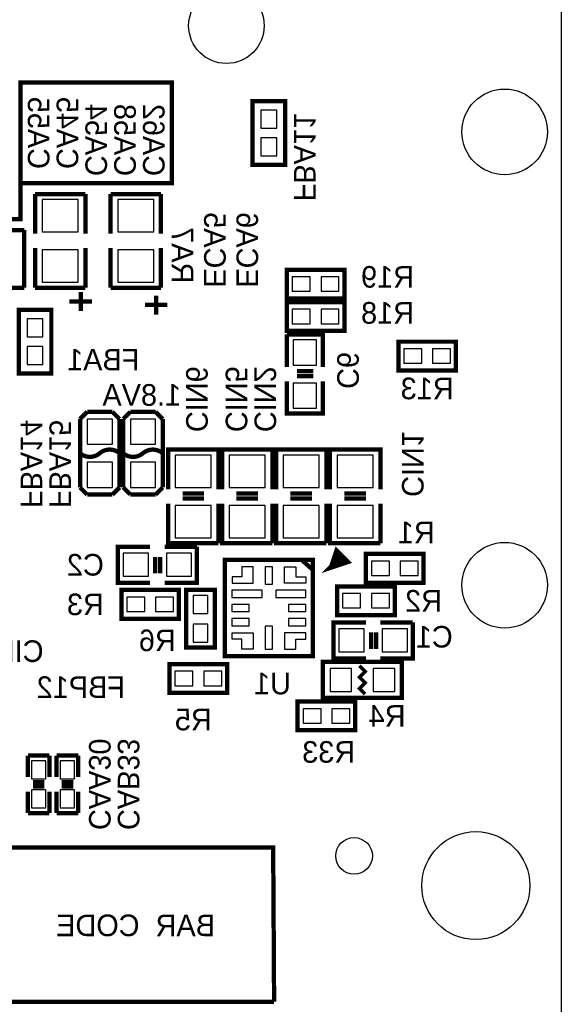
# Model space of a CAD drawing. Extents: x -70 to 514, y -134 to 276.
# Tile 6 of 17: x 50 to 69, y 13 to 48. Entities that reach past the tile are written whole.
import ezdxf
from ezdxf.enums import TextEntityAlignment as Align

# ---------------------------------------------------------------- set-up
doc = ezdxf.new("R2010")
doc.units = 0
for name, color, linetype in [('BOARD_GEOMETRY_OUTLINE', 3, 'CONTINUOUS'), ('BOARD_GEOMETRY_SILKSCREEN_B', 1, 'CONTINUOUS'), ('PACKAGE_GEOMETRY_SILKSCREEN_B', 4, 'CONTINUOUS'), ('PIN_B', 5, 'CONTINUOUS'), ('REF_DES_SILKSCREEN_B', 6, 'CONTINUOUS')]:
    doc.layers.add(name, color=color, linetype=linetype)

msp = doc.modelspace()

# ---------------------------------------------------------------- linework, layer by layer
at = {"layer": 'BOARD_GEOMETRY_OUTLINE'}
msp.add_lwpolyline([(67.399916, 60.298838), (67.999864, 60.298838, -0.414214), (68.999862, 59.29884), (68.999862, 6.098794)], format="xyb", dxfattribs=at)
at = {"layer": 'BOARD_GEOMETRY_SILKSCREEN_B', "const_width": 0.1524}
msp.add_lwpolyline([(47.244, 40.513), (49.911, 40.513), (49.911, 41.783), (55.245, 41.783), (55.245, 45.339), (49.911, 45.339), (49.911, 41.783)], dxfattribs=at)
at = {"layer": 'PACKAGE_GEOMETRY_SILKSCREEN_B'}
for points, const_width in [([(59.249056, 42.436034), (59.249056, 44.685966), (58.098944, 44.685966), (58.098944, 42.436034), (59.249056, 42.436034)], 0.1524), ([(50.419, 41.402), (50.419, 40.005)], 0.1524), ([(52.197, 41.402), (50.419, 41.402)], 0.1524), ([(52.197, 40.005), (52.197, 41.402)], 0.1524), ([(53.086, 41.402), (53.086, 40.005)], 0.1524), ([(54.864, 41.402), (53.086, 41.402)], 0.1524), ([(54.864, 40.005), (54.864, 41.402)], 0.1524), ([(49.022, 40.132), (50.038, 40.132)], 0.1524), ([(50.038, 40.132), (50.038, 38.1)], 0.1524), ([(50.419, 38.1), (50.419, 39.497)], 0.1524), ([(52.197, 39.497), (52.197, 38.1)], 0.1524), ([(53.086, 38.1), (53.086, 39.497)], 0.1524), ([(54.864, 39.497), (54.864, 38.1)], 0.1524), ([(61.341, 38.735), (59.309, 38.735), (59.309, 37.719), (61.341, 37.719), (61.341, 38.735)], 0.1524), ([(50.038, 38.1), (49.022, 38.1)], 0.1524), ([(52.197, 38.1), (50.419, 38.1)], 0.1524), ([(52.0319, 37.2745), (52.0319, 37.9476)], 0.1524), ([(54.864, 38.1), (53.086, 38.1)], 0.1524), ([(54.6989, 37.1475), (54.6989, 37.8206)], 0.1524), ([(52.4256, 37.6174), (51.63185, 37.6174)], 0.1524), ([(55.0926, 37.4904), (54.29885, 37.4904)], 0.1524), ([(59.309, 36.576), (61.341, 36.576), (61.341, 37.592), (59.309, 37.592), (59.309, 36.576)], 0.1524), ([(49.843944, 37.319966), (49.843944, 35.070034), (50.994056, 35.070034), (50.994056, 37.319966), (49.843944, 37.319966)], 0.1524), ([(60.579, 35.306), (60.579, 36.449), (59.309, 36.449)], 0.1524), ([(59.309, 36.449), (59.309, 35.306)], 0.1524), ([(63.246, 35.179), (65.278, 35.179), (65.278, 36.195), (63.246, 36.195), (63.246, 35.179)], 0.1524), ([(59.6646, 35.1536), (60.2488, 35.1536)], 0.1524), ([(59.309, 34.798), (59.309, 33.655), (60.579, 33.655), (60.579, 34.798)], 0.1524), ([(59.6646, 34.9758), (60.2488, 34.9758)], 0.1524), ([(52.0065, 33.4645), (52.2605, 33.7185)], 0.1524), ([(52.2605, 33.7185), (53.1495, 33.7185)], 0.1524), ([(53.1495, 33.7185), (53.4035, 33.4645)], 0.1524), ([(53.5305, 33.4645), (53.7845, 33.7185)], 0.1524), ([(53.7845, 33.7185), (54.6735, 33.7185)], 0.1524), ([(54.6735, 33.7185), (54.9275, 33.4645)], 0.1524), ([(52.0065, 31.0515), (52.0065, 33.4645)], 0.1524), ([(53.4035, 33.4645), (53.4035, 31.0515)], 0.1524), ([(53.5305, 31.0515), (53.5305, 33.4645)], 0.1524), ([(54.9275, 33.4645), (54.9275, 31.0515)], 0.1524), ([(56.896, 30.988), (56.896, 32.385), (56.769, 32.385), (55.118, 32.385), (55.118, 30.988)], 0.1524), ([(58.801, 30.988), (58.801, 32.385), (58.674, 32.385), (57.023, 32.385), (57.023, 30.988)], 0.1524), ([(60.706, 30.988), (60.706, 32.385), (60.579, 32.385), (58.928, 32.385), (58.928, 30.988)], 0.1524), ([(62.611, 30.988), (62.611, 32.385), (62.484, 32.385), (60.833, 32.385), (60.833, 30.988)], 0.1524), ([(52.2605, 30.7975), (52.0065, 31.0515)], 0.1524), ([(53.4035, 31.0515), (53.1495, 30.7975)], 0.1524), ([(53.7845, 30.7975), (53.5305, 31.0515)], 0.1524), ([(54.9275, 31.0515), (54.6735, 30.7975)], 0.1524), ([(53.1495, 30.7975), (52.2605, 30.7975)], 0.1524), ([(54.6735, 30.7975), (53.7845, 30.7975)], 0.1524), ([(56.388, 30.8356), (55.626, 30.8356)], 0.1524), ([(56.388, 30.6578), (55.626, 30.6578)], 0.1524), ([(58.293, 30.8356), (57.531, 30.8356)], 0.1524), ([(58.293, 30.6578), (57.531, 30.6578)], 0.1524), ([(60.198, 30.8356), (59.436, 30.8356)], 0.1524), ([(60.198, 30.6578), (59.436, 30.6578)], 0.1524), ([(62.103, 30.8356), (61.341, 30.8356)], 0.1524), ([(62.103, 30.6578), (61.341, 30.6578)], 0.1524), ([(55.118, 30.48), (55.118, 29.083), (56.896, 29.083)], 0.1524), ([(56.896, 29.083), (56.896, 30.48)], 0.1524), ([(57.023, 30.48), (57.023, 29.083), (58.801, 29.083)], 0.1524), ([(58.801, 29.083), (58.801, 30.48)], 0.1524), ([(58.928, 30.48), (58.928, 29.083), (60.706, 29.083)], 0.1524), ([(60.706, 29.083), (60.706, 30.48)], 0.1524), ([(60.833, 30.48), (60.833, 29.083), (62.611, 29.083)], 0.1524), ([(62.611, 29.083), (62.611, 30.48)], 0.1524), ([(54.483, 28.956), (53.34, 28.956), (53.34, 27.686), (54.483, 27.686)], 0.1524), ([(54.991, 27.686), (56.134, 27.686), (56.134, 28.956)], 0.1524), ([(56.134, 28.956), (54.991, 28.956)], 0.1524), ([(60.89904, 28.255468), (61.07557, 28.785566), (61.429138, 28.432252), (60.89904, 28.255468), (61.181742, 28.53817)], 0.199898), ([(54.6608, 28.6004), (54.6608, 28.0162)], 0.1524), ([(54.8386, 28.6004), (54.8386, 28.0162)], 0.1524), ([(60.223908, 28.497022), (57.124092, 28.497022), (57.124092, 25.096978), (60.223908, 25.096978), (60.223908, 28.497022)], 0.1524), ([(60.223908, 28.14701), (59.824112, 28.497022)], 0.1524), ([(62.103, 27.686), (64.135, 27.686), (64.135, 28.702), (62.103, 28.702), (62.103, 27.686)], 0.1524), ([(55.499, 27.432), (53.467, 27.432), (53.467, 26.416), (55.499, 26.416), (55.499, 27.432)], 0.1524), ([(55.753, 27.432), (55.753, 25.4), (56.769, 25.4), (56.769, 27.432), (55.753, 27.432)], 0.1524), ([(63.119, 27.559), (61.087, 27.559), (61.087, 26.543), (63.119, 26.543), (63.119, 27.559)], 0.1524), ([(62.103, 26.289), (60.96, 26.289), (60.96, 25.019), (62.103, 25.019)], 0.1524), ([(62.611, 25.019), (63.754, 25.019), (63.754, 26.289)], 0.1524), ([(63.754, 26.289), (62.611, 26.289)], 0.1524), ([(62.2808, 25.9334), (62.2808, 25.3492)], 0.1524), ([(62.4586, 25.9334), (62.4586, 25.3492)], 0.1524), ([(57.2008, 24.8158), (55.1688, 24.8158), (55.1688, 23.7998), (57.2008, 23.7998), (57.2008, 24.8158)], 0.1524), ([(63.373, 24.892), (60.579, 24.892), (60.579, 23.622), (63.373, 23.622), (63.373, 24.892)], 0.1524), ([(62.076076, 23.756874), (61.875924, 23.957026), (62.076076, 24.156924), (61.875924, 24.357076), (62.076076, 24.556974), (61.875924, 24.757126)], 0.127), ([(59.69, 22.479), (61.722, 22.479), (61.722, 23.495), (59.69, 23.495), (59.69, 22.479)], 0.1524), ([(50.927, 21.59), (50.165, 21.59)], 0.1524), ([(50.165, 21.59), (50.165, 20.828)], 0.1524), ([(50.927, 20.828), (50.927, 21.59)], 0.1524), ([(51.943, 21.59), (51.181, 21.59)], 0.1524), ([(51.181, 21.59), (51.181, 20.828)], 0.1524), ([(51.943, 20.828), (51.943, 21.59)], 0.1524), ([(50.3428, 20.6502), (50.7492, 20.6502)], 0.1524), ([(50.3428, 20.4978), (50.7492, 20.4978)], 0.1524), ([(51.3588, 20.6502), (51.7652, 20.6502)], 0.1524), ([(51.3588, 20.4978), (51.7652, 20.4978)], 0.1524), ([(50.165, 20.32), (50.165, 19.558)], 0.1524), ([(50.927, 19.558), (50.927, 20.32)], 0.1524), ([(51.181, 20.32), (51.181, 19.558)], 0.1524), ([(51.943, 19.558), (51.943, 20.32)], 0.1524), ([(50.165, 19.558), (50.927, 19.558)], 0.1524), ([(51.181, 19.558), (51.943, 19.558)], 0.1524), ([(58.85434, 12.89558), (49.125886, 12.898882), (49.13884, 18.34134), (58.8264, 18.34134), (58.85942, 12.9032)], 0.1524)]:
    msp.add_lwpolyline(points, dxfattribs=dict(at, const_width=const_width))
at = {"layer": 'PACKAGE_GEOMETRY_SILKSCREEN_B', "const_width": 0.1524}
for points in [[(52.0065, 32.258, 0.366409), (52.705254, 32.258)], [(52.705254, 32.258), (52.705, 32.258, -0.366409), (53.403754, 32.258)], [(53.5305, 32.258, 0.366409), (54.229254, 32.258)], [(54.229254, 32.258), (54.229, 32.258, -0.366409), (54.927754, 32.258)]]:
    msp.add_lwpolyline(points, format="xyb", dxfattribs=at)
at = {"layer": 'PIN_B'}
for points in [[(58.3946, 43.733466), (58.9534, 43.733466), (58.9534, 44.368466), (58.3946, 44.368466)], [(58.3946, 42.753534), (58.9534, 42.753534), (58.9534, 43.388534), (58.3946, 43.388534)], [(50.673, 40.0685), (51.943, 40.0685), (51.943, 41.2115), (50.673, 41.2115)], [(53.34, 40.0685), (54.61, 40.0685), (54.61, 41.2115), (53.34, 41.2115)], [(50.673, 38.2905), (51.943, 38.2905), (51.943, 39.4335), (50.673, 39.4335)], [(53.34, 38.2905), (54.61, 38.2905), (54.61, 39.4335), (53.34, 39.4335)], [(60.1345, 37.973), (60.1345, 38.481), (59.4995, 38.481), (59.4995, 37.973)], [(61.1505, 37.973), (61.1505, 38.481), (60.5155, 38.481), (60.5155, 37.973)], [(59.4995, 37.338), (59.4995, 36.83), (60.1345, 36.83), (60.1345, 37.338)], [(60.5155, 37.338), (60.5155, 36.83), (61.1505, 36.83), (61.1505, 37.338)], [(50.6984, 37.002466), (50.1396, 37.002466), (50.1396, 36.367466), (50.6984, 36.367466)], [(60.3504, 36.2585), (59.5376, 36.2585), (59.5376, 35.3695), (60.3504, 35.3695)], [(50.6984, 36.022534), (50.1396, 36.022534), (50.1396, 35.387534), (50.6984, 35.387534)], [(63.4365, 35.941), (63.4365, 35.433), (64.0715, 35.433), (64.0715, 35.941)], [(64.4525, 35.941), (64.4525, 35.433), (65.0875, 35.433), (65.0875, 35.941)], [(60.3504, 34.7345), (59.5376, 34.7345), (59.5376, 33.8455), (60.3504, 33.8455)], [(52.2605, 32.5755), (53.1495, 32.5755), (53.1495, 33.4645), (52.2605, 33.4645)], [(53.7845, 32.5755), (54.6735, 32.5755), (54.6735, 33.4645), (53.7845, 33.4645)], [(55.372, 31.0515), (56.642, 31.0515), (56.642, 32.1945), (55.372, 32.1945)], [(57.277, 31.0515), (58.547, 31.0515), (58.547, 32.1945), (57.277, 32.1945)], [(59.182, 31.0515), (60.452, 31.0515), (60.452, 32.1945), (59.182, 32.1945)], [(61.087, 31.0515), (62.357, 31.0515), (62.357, 32.1945), (61.087, 32.1945)], [(52.2605, 31.0515), (53.1495, 31.0515), (53.1495, 31.9405), (52.2605, 31.9405)], [(53.7845, 31.0515), (54.6735, 31.0515), (54.6735, 31.9405), (53.7845, 31.9405)], [(55.372, 29.2735), (56.642, 29.2735), (56.642, 30.4165), (55.372, 30.4165)], [(57.277, 29.2735), (58.547, 29.2735), (58.547, 30.4165), (57.277, 30.4165)], [(59.182, 29.2735), (60.452, 29.2735), (60.452, 30.4165), (59.182, 30.4165)], [(61.087, 29.2735), (62.357, 29.2735), (62.357, 30.4165), (61.087, 30.4165)], [(54.4195, 27.9146), (54.4195, 28.7274), (53.5305, 28.7274), (53.5305, 27.9146)], [(55.9435, 27.9146), (55.9435, 28.7274), (55.0545, 28.7274), (55.0545, 27.9146)], [(57.72404, 27.897074), (57.374028, 27.897074), (57.374028, 27.67203), (58.12409, 27.67203), (58.12409, 28.247086), (57.72404, 28.247086)], [(58.801, 27.642312), (58.801, 28.251912), (58.547, 28.251912), (58.547, 27.642312)], [(59.62396, 27.897074), (59.973972, 27.897074), (59.973972, 27.67203), (59.22391, 27.67203), (59.22391, 28.247086), (59.62396, 28.247086)], [(62.2935, 28.448), (62.2935, 27.94), (62.9285, 27.94), (62.9285, 28.448)], [(63.3095, 28.448), (63.3095, 27.94), (63.9445, 27.94), (63.9445, 28.448)], [(54.2925, 26.67), (54.2925, 27.178), (53.6575, 27.178), (53.6575, 26.67)], [(55.3085, 26.67), (55.3085, 27.178), (54.6735, 27.178), (54.6735, 26.67)], [(56.515, 27.2415), (56.007, 27.2415), (56.007, 26.6065), (56.515, 26.6065)], [(58.432446, 27.170126), (58.432446, 27.424126), (57.365646, 27.424126), (57.365646, 27.170126)], [(59.982354, 27.170126), (59.982354, 27.424126), (58.915554, 27.424126), (58.915554, 27.170126)], [(61.9125, 26.797), (61.9125, 27.305), (61.2775, 27.305), (61.2775, 26.797)], [(62.9285, 26.797), (62.9285, 27.305), (62.2935, 27.305), (62.2935, 26.797)], [(57.978802, 26.67), (57.978802, 26.924), (57.369202, 26.924), (57.369202, 26.67)], [(59.978798, 26.67), (59.978798, 26.924), (59.369198, 26.924), (59.369198, 26.67)], [(57.978802, 26.169874), (57.978802, 26.423874), (57.369202, 26.423874), (57.369202, 26.169874)], [(59.978798, 26.169874), (59.978798, 26.423874), (59.369198, 26.423874), (59.369198, 26.169874)], [(56.515, 26.2255), (56.007, 26.2255), (56.007, 25.5905), (56.515, 25.5905)], [(58.801, 25.340564), (58.801, 26.153364), (58.547, 26.153364), (58.547, 25.340564)], [(62.0395, 25.2476), (62.0395, 26.0604), (61.1505, 26.0604), (61.1505, 25.2476)], [(63.5635, 25.2476), (63.5635, 26.0604), (62.6745, 26.0604), (62.6745, 25.2476)], [(57.72404, 25.696926), (57.374028, 25.696926), (57.374028, 25.92197), (58.12409, 25.92197), (58.12409, 25.346914), (57.72404, 25.346914)], [(59.62396, 25.696926), (59.973972, 25.696926), (59.973972, 25.92197), (59.22391, 25.92197), (59.22391, 25.346914), (59.62396, 25.346914)], [(55.9943, 24.0538), (55.9943, 24.5618), (55.3593, 24.5618), (55.3593, 24.0538)], [(57.0103, 24.0538), (57.0103, 24.5618), (56.3753, 24.5618), (56.3753, 24.0538)], [(61.595, 23.8506), (61.595, 24.6634), (60.833, 24.6634), (60.833, 23.8506)], [(63.119, 23.8506), (63.119, 24.6634), (62.357, 24.6634), (62.357, 23.8506)], [(59.8805, 23.241), (59.8805, 22.733), (60.5155, 22.733), (60.5155, 23.241)], [(60.8965, 23.241), (60.8965, 22.733), (61.5315, 22.733), (61.5315, 23.241)], [(50.8, 21.3995), (50.292, 21.3995), (50.292, 20.7645), (50.8, 20.7645)], [(51.816, 21.3995), (51.308, 21.3995), (51.308, 20.7645), (51.816, 20.7645)], [(50.8, 20.3835), (50.292, 20.3835), (50.292, 19.7485), (50.8, 19.7485)], [(51.816, 20.3835), (51.308, 20.3835), (51.308, 19.7485), (51.816, 19.7485)]]:
    msp.add_lwpolyline(points, close=True, dxfattribs=at)
for centre, radius in [((57.1754, 47.3456), 1.3335), ((67.00012, 43.598846), 1.5113), ((67.00012, 27.598878), 1.5113), ((65.981326, 16.998696), 1.905), ((61.68136, 18.0467), 0.6477)]:
    msp.add_circle(centre, radius, dxfattribs=at)

# ---------------------------------------------------------------- texts
at = {"layer": 'BOARD_GEOMETRY_SILKSCREEN_B', "text_generation_flag": 2, "width": 1.000333}
msp.add_text('1.8VA', height=0.762, dxfattribs=at).set_placement((55.575708, 33.9344))
at = {"layer": 'PACKAGE_GEOMETRY_SILKSCREEN_B', "text_generation_flag": 2, "width": 1.000333}
msp.add_text('BAR  CODE', height=0.762, dxfattribs=at).set_placement((56.77154, 15.2146))
at = {"layer": 'REF_DES_SILKSCREEN_B', "text_generation_flag": 2, "width": 1.000333}
for s, p in [('CA55', (50.165, 43.561)), ('CA45', (51.181, 43.561)), ('RA7', (55.245, 39.243)), ('C6', (61.087, 35.179)), ('CIN6', (55.753, 34.163)), ('CIN5', (57.15, 34.163)), ('CIN2', (58.166, 34.163)), ('FBA14', (49.911, 31.877)), ('FBA15', (50.927, 31.877)), ('CIN1', (63.373, 31.877)), ('CAA30', (52.324, 20.574)), ('CAB33', (53.34, 20.574))]:
    msp.add_text(s, height=0.762, rotation=270, dxfattribs=at).set_placement(p, align=Align.CENTER)
for s, p in [('CA54', (52.197, 42.037)), ('CA58', (53.213, 42.037)), ('CA62', (54.229, 42.037)), ('FBA11', (59.563, 41.148)), ('ECA5', (56.388, 38.1)), ('ECA6', (57.531, 38.1))]:
    msp.add_text(s, height=0.762, rotation=270, dxfattribs=at).set_placement(p)
for s, p in [('R19', (62.865, 38.1)), ('R18', (62.865, 36.83)), ('R13', (64.262, 34.163)), ('R1', (63.881, 29.083)), ('C2', (52.197, 27.94)), ('R3', (52.197, 26.543)), ('R2', (64.135, 26.67)), ('C1', (64.516, 25.4)), ('R6', (54.737, 25.273)), ('CIN30', (49.276, 24.892)), ('U1', (58.801, 23.749)), ('R5', (56.007, 22.479))]:
    msp.add_text(s, height=0.762, dxfattribs=at).set_placement(p, align=Align.CENTER)
for s, p in [('FBA1', (54.102, 35.179)), ('FBP12', (53.594, 23.622)), ('R4', (63.5, 22.606)), ('R33', (61.722, 21.336))]:
    msp.add_text(s, height=0.762, dxfattribs=at).set_placement(p)

doc.saveas('drawing.dxf')
